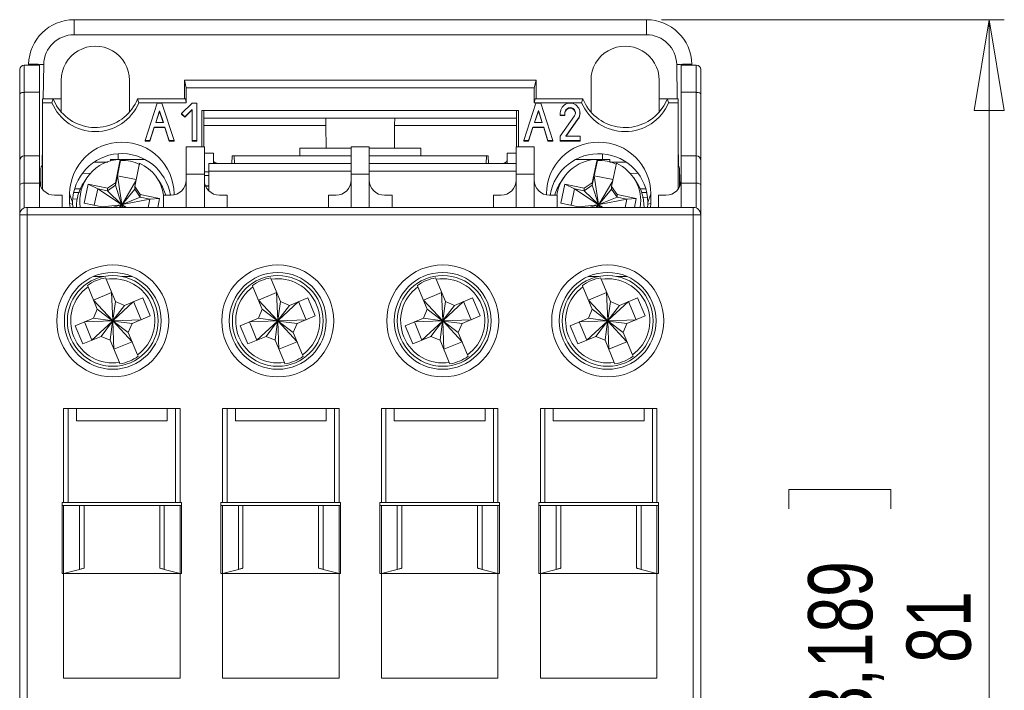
# Model space of a CAD drawing. Header units: millimetres. Extents: x 0 to 420, y 0 to 297.
# Tile 4 of 9: x 87 to 152, y 205 to 250. Entities that reach past the tile are written whole.
import ezdxf

# ---------------------------------------------------------------- set-up
doc = ezdxf.new("R2010")
doc.units = ezdxf.units.MM
doc.styles.add('SLDTEXTSTYLE2', font='TXT', dxfattribs={"width": 0.75})
doc.dimstyles.new('SLDDIMSTYLE0', dxfattribs={"dimtxt": 4.233333, "dimasz": 6, "dimexe": 0, "dimexo": 0.0625, "dimgap": 1.058333, "dimtad": 1, "dimrnd": 1e-09, "dimzin": 12, "dimdsep": 46, "dimtxsty": 'SLDTEXTSTYLE2', "dimblk1": 'CLOSED', "dimblk2": 'CLOSED', "dimsah": 1, "dimcen": 0.09, "dimadec": 0, "dimazin": 3, "dimtfac": 1, "dimtofl": 0, "dimtmove": 0, "dimatfit": 3, "dimldrblk": 'CLOSED', "dimfxl": 1, "dimfrac": 2, "dimtolj": 1, "dimtzin": 12, "dimarcsym": 0})

# ---------------------------------------------------------------- blocks, each defined once
blk = doc.blocks.new('_CLOSED')
at = {"color": 0, "linetype": 'ByBlock', "lineweight": -2}
for p, q in [((-1, 0.166667), (0, 0)), ((-1, 0.166667), (-1, -0.166667)), ((0, 0), (-1, -0.166667)), ((0, 0), (-1, 0))]:
    blk.add_line(p, q, dxfattribs=at)
blk = doc.blocks.new('_D')
at = {"color": 7, "linetype": 'Continuous', "lineweight": 0}
for p, q in [((129.044, 249.552), (151.69, 249.552)), ((150.69, 249.552), (150.69, 168.552)), ((137.461, 217.224), (137.461, 218.512)), ((137.461, 218.512), (144.187, 218.512)), ((144.187, 218.512), (144.187, 217.224)), ((137.461, 203.152), (137.461, 201.865)), ((144.187, 201.865), (144.187, 203.152)), ((137.461, 201.865), (144.187, 201.865)), ((129.097, 168.552), (151.69, 168.552))]:
    blk.add_line(p, q, dxfattribs=at)
at = {"color": 7, "linetype": 'Continuous', "lineweight": 0, "xscale": 6, "yscale": 6}
for p, rotation in [((150.69, 249.552, -25.084), 90), ((150.69, 168.552, -25.084), 270)]:
    blk.add_blockref('_CLOSED', p, dxfattribs=dict(at, rotation=rotation))
at = {"color": 7, "linetype": 'Continuous', "lineweight": 0, "char_height": 4.2333, "attachment_point": 1, "rotation": 90, "style": 'SLDTEXTSTYLE2'}
for s, insert in [('3,189', (138.73, 203.152)), ('81', (145.233, 207.06))]:
    blk.add_mtext(s, dxfattribs=dict(at, insert=insert))

msp = doc.modelspace()

# ---------------------------------------------------------------- linework, layer by layer
at = {"color": 7, "linetype": 'Continuous', "lineweight": 15}
for p, q in [((90.227, 248.56), (90.227, 249.552)), ((90.227, 249.552), (128.044, 249.552)), ((128.044, 249.552), (128.044, 248.56)), ((90.227, 248.56), (128.044, 248.56)), ((87.227, 246.552), (87.228, 246.604)), ((131.044, 246.604), (131.045, 246.552)), ((86.636, 244.627), (86.636, 246.252)), ((86.936, 246.552), (86.936, 244.752)), ((86.936, 246.552), (87.936, 246.552)), ((87.936, 246.552), (87.936, 244.752)), ((131.336, 246.552), (130.336, 246.552)), ((130.336, 244.752), (130.336, 246.552)), ((131.336, 244.752), (131.336, 246.552)), ((131.636, 246.252), (131.636, 244.627)), ((89.383, 245.552), (89.383, 244.323)), ((93.888, 243.477), (93.889, 245.552)), ((97.519, 244.323), (97.519, 245.551)), ((97.519, 245.551), (97.644, 245.051)), ((97.519, 245.551), (120.753, 245.551)), ((120.753, 245.551), (120.628, 245.051)), ((120.753, 245.551), (120.753, 244.323)), ((124.383, 245.552), (124.383, 243.477)), ((128.888, 244.323), (128.889, 245.552)), ((86.636, 240.252), (86.636, 244.627)), ((86.936, 244.752), (86.936, 240.552)), ((86.936, 244.752), (87.936, 244.752)), ((87.936, 244.752), (87.936, 240.552)), ((97.644, 245.051), (97.645, 244.067)), ((97.644, 245.051), (120.628, 245.051)), ((120.628, 245.051), (120.626, 244.067)), ((130.336, 244.752), (131.336, 244.752)), ((130.336, 240.552), (130.336, 244.752)), ((131.336, 240.552), (131.336, 244.752)), ((131.636, 244.627), (131.636, 240.252)), ((88.136, 244.323), (88.846, 244.323)), ((88.136, 244.323), (88.136, 244.067)), ((88.136, 238.352), (88.136, 244.067)), ((88.136, 244.067), (88.76, 244.067)), ((88.76, 244.067), (88.846, 244.323)), ((88.846, 244.323), (89.386, 244.323)), ((89.386, 243.442), (89.386, 244.323)), ((94.426, 244.323), (94.511, 244.067)), ((97.581, 244.323), (94.426, 244.323)), ((94.511, 244.067), (97.645, 244.067)), ((94.916, 241.565), (95.728, 244.034)), ((95.728, 244.034), (96.024, 244.034)), ((96.024, 244.034), (96.836, 241.565)), ((97.336, 243.347), (98.036, 244.034)), ((97.645, 244.067), (97.581, 244.323)), ((98.036, 244.034), (98.336, 244.034)), ((98.336, 244.034), (98.336, 241.565)), ((119.936, 241.565), (120.748, 244.034)), ((120.626, 244.067), (120.69, 244.323)), ((120.626, 244.067), (123.76, 244.067)), ((123.846, 244.323), (120.69, 244.323)), ((120.748, 244.034), (121.063, 244.034)), ((121.063, 244.034), (121.856, 241.565)), ((123.76, 244.067), (123.846, 244.323)), ((128.886, 243.442), (128.886, 244.323)), ((128.886, 244.323), (129.426, 244.323)), ((129.426, 244.323), (129.511, 244.067)), ((129.426, 244.323), (130.136, 244.323)), ((129.511, 244.067), (130.136, 244.067)), ((130.136, 244.323), (130.136, 244.067)), ((130.136, 244.067), (130.136, 238.352)), ((95.621, 242.75), (95.876, 243.525)), ((95.631, 242.75), (95.876, 243.493)), ((95.876, 243.525), (96.131, 242.75)), ((95.876, 243.525), (95.876, 243.493)), ((95.876, 243.493), (96.12, 242.75)), ((97.547, 243.137), (97.336, 243.347)), ((97.336, 243.347), (97.336, 243.316)), ((97.336, 243.316), (97.547, 243.105)), ((98.036, 243.619), (97.547, 243.137)), ((97.547, 243.105), (98.036, 243.588)), ((98.036, 241.565), (98.036, 243.619)), ((98.67, 241.152), (98.674, 243.552)), ((119.598, 243.552), (98.674, 243.552)), ((98.801, 243.552), (98.801, 241.152)), ((119.471, 241.152), (119.471, 243.552)), ((119.598, 243.552), (119.602, 241.152)), ((120.64, 242.75), (120.903, 243.55)), ((120.651, 242.75), (120.903, 243.518)), ((120.903, 243.55), (121.16, 242.75)), ((120.903, 243.55), (120.903, 243.518)), ((120.903, 243.518), (121.15, 242.75)), ((122.356, 243.392), (122.356, 243.244)), ((122.656, 243.244), (122.656, 243.392)), ((123.656, 243.361), (123.656, 243.392)), ((96.131, 242.75), (95.621, 242.75)), ((97.547, 243.137), (97.547, 243.105)), ((98.801, 243.052), (106.86, 243.052)), ((111.412, 243.052), (106.86, 243.052)), ((111.412, 243.052), (119.471, 243.052)), ((121.16, 242.75), (120.64, 242.75)), ((122.356, 243.244), (122.656, 243.244)), ((122.356, 243.244), (122.356, 243.213)), ((122.356, 243.213), (122.656, 243.213)), ((123.293, 243.195), (122.356, 241.861)), ((122.656, 243.244), (122.656, 243.213)), ((123.54, 243.026), (122.721, 241.861)), ((122.721, 241.83), (123.54, 242.995)), ((123.54, 243.026), (123.54, 242.995)), ((95.524, 242.454), (95.231, 241.565)), ((95.231, 241.533), (95.524, 242.422)), ((96.228, 242.454), (95.524, 242.454)), ((95.524, 242.454), (95.524, 242.422)), ((95.524, 242.422), (96.228, 242.422)), ((96.52, 241.565), (96.228, 242.454)), ((96.228, 242.454), (96.228, 242.422)), ((96.228, 242.422), (96.52, 241.533)), ((106.864, 242.556), (106.877, 241.052)), ((111.395, 241.052), (111.408, 242.556)), ((120.543, 242.454), (120.251, 241.565)), ((120.251, 241.533), (120.543, 242.422)), ((121.256, 242.454), (120.543, 242.454)), ((120.543, 242.454), (120.543, 242.422)), ((120.543, 242.422), (121.256, 242.422)), ((121.541, 241.565), (121.256, 242.454)), ((121.256, 242.454), (121.256, 242.422)), ((121.256, 242.422), (121.541, 241.533)), ((95.231, 241.565), (94.916, 241.565)), ((94.916, 241.533), (94.916, 241.565)), ((94.916, 241.533), (95.231, 241.533)), ((95.231, 241.565), (95.231, 241.533)), ((96.836, 241.565), (96.52, 241.565)), ((96.52, 241.565), (96.52, 241.533)), ((96.52, 241.533), (96.836, 241.533)), ((96.836, 241.565), (96.836, 241.533)), ((98.036, 241.565), (98.336, 241.565)), ((98.036, 241.565), (98.036, 241.533)), ((98.036, 241.533), (98.336, 241.533)), ((98.336, 241.533), (98.336, 241.565)), ((120.251, 241.565), (119.936, 241.565)), ((119.936, 241.533), (119.936, 241.565)), ((119.936, 241.533), (120.251, 241.533)), ((120.251, 241.565), (120.251, 241.533)), ((121.856, 241.565), (121.541, 241.565)), ((121.541, 241.565), (121.541, 241.533)), ((121.541, 241.533), (121.856, 241.533)), ((121.856, 241.565), (121.856, 241.533)), ((122.356, 241.861), (122.356, 241.565)), ((122.356, 241.565), (123.656, 241.565)), ((122.356, 241.565), (122.356, 241.533)), ((122.356, 241.533), (123.656, 241.533)), ((122.721, 241.861), (123.656, 241.861)), ((123.656, 241.861), (123.656, 241.565)), ((123.656, 241.533), (123.656, 241.565)), ((97.636, 239.352), (97.636, 241.152)), ((97.636, 241.152), (98.836, 241.152)), ((98.836, 241.152), (98.836, 239.352)), ((98.836, 240.725), (99.436, 240.725)), ((99.436, 240.052), (99.436, 240.725)), ((105.136, 241.052), (105.136, 240.552)), ((108.536, 241.052), (105.136, 241.052)), ((108.536, 239.352), (108.536, 241.152)), ((108.536, 241.152), (109.736, 241.152)), ((109.736, 241.152), (109.736, 239.352)), ((113.136, 241.052), (109.736, 241.052)), ((113.136, 241.052), (113.136, 240.552)), ((118.836, 240.052), (118.836, 240.725)), ((119.436, 240.725), (118.836, 240.725)), ((119.436, 239.352), (119.436, 241.152)), ((119.436, 241.152), (120.636, 241.152)), ((120.636, 241.152), (120.636, 239.352)), ((86.636, 238.627), (86.636, 240.252)), ((86.936, 240.552), (86.936, 238.752)), ((86.936, 240.552), (87.936, 240.552)), ((87.936, 240.552), (87.936, 238.752)), ((91.539, 240.129), (92.461, 240.132)), ((92.636, 240.32), (92.636, 240.208)), ((92.636, 240.32), (93.252, 240.32)), ((93.283, 240.324), (92.968, 238.78)), ((93.096, 239.238), (93.303, 240.248)), ((93.136, 240.672), (93.136, 240.32)), ((93.283, 240.324), (93.303, 240.248)), ((93.314, 240.32), (94.867, 240.32)), ((94.242, 238.527), (94.557, 240.07)), ((99.136, 239.552), (99.136, 240.052)), ((99.136, 240.052), (108.536, 240.052)), ((100.654, 240.052), (100.676, 240.552)), ((100.676, 240.552), (100.802, 240.552)), ((100.802, 240.552), (100.824, 240.052)), ((100.802, 240.552), (108.536, 240.552)), ((109.736, 240.552), (117.469, 240.552)), ((109.736, 240.052), (119.436, 240.052)), ((117.469, 240.552), (117.447, 240.052)), ((117.469, 240.552), (117.596, 240.552)), ((117.596, 240.552), (117.617, 240.052)), ((124.716, 240.315), (123.409, 240.317)), ((124.468, 238.78), (124.783, 240.324)), ((124.596, 239.238), (124.803, 240.248)), ((124.783, 240.324), (124.803, 240.248)), ((125.636, 240.314), (124.785, 240.315)), ((125.136, 240.314), (125.136, 240.663)), ((125.636, 240.314), (125.636, 240.151)), ((126.717, 240.129), (125.636, 240.132)), ((125.742, 238.527), (126.057, 240.07)), ((130.336, 240.552), (131.336, 240.552)), ((130.336, 238.752), (130.336, 240.552)), ((131.336, 238.752), (131.336, 240.552)), ((131.636, 240.252), (131.636, 238.627)), ((88.036, 238.516), (88.036, 239.699)), ((91.363, 239.409), (90.781, 239.399)), ((98.836, 239.507), (99.136, 239.507)), ((108.536, 239.552), (99.136, 239.552)), ((99.136, 239.552), (99.136, 238.237)), ((119.436, 239.552), (109.736, 239.552)), ((126.939, 239.401), (127.485, 239.39)), ((130.236, 239.699), (130.236, 238.531)), ((86.936, 238.752), (87.936, 238.752)), ((87.936, 237.152), (87.936, 238.752)), ((91.067, 239.096), (90.885, 238.825)), ((92.968, 238.78), (92.427, 238.425)), ((92.968, 238.608), (93.096, 239.238)), ((92.968, 238.608), (92.968, 238.78)), ((93.096, 239.238), (93.381, 237.355)), ((93.096, 239.238), (94.337, 238.99)), ((94.317, 238.894), (93.401, 237.351)), ((95.887, 238.825), (95.704, 239.096)), ((97.636, 239.352), (97.636, 237.152)), ((98.836, 239.352), (97.636, 239.352)), ((98.836, 237.152), (98.836, 239.352)), ((108.536, 239.352), (108.536, 237.152)), ((109.736, 239.352), (108.536, 239.352)), ((109.736, 237.152), (109.736, 239.352)), ((119.436, 239.352), (119.436, 237.152)), ((120.636, 239.352), (119.436, 239.352)), ((120.636, 237.152), (120.636, 239.352)), ((122.567, 239.096), (122.385, 238.825)), ((124.468, 238.78), (123.927, 238.425)), ((124.468, 238.608), (124.596, 239.238)), ((124.468, 238.608), (124.468, 238.78)), ((124.881, 237.355), (124.596, 239.238)), ((125.837, 238.99), (124.596, 239.238)), ((125.817, 238.894), (124.901, 237.351)), ((127.387, 238.825), (127.204, 239.096)), ((130.336, 237.152), (130.336, 238.752)), ((130.336, 238.752), (131.336, 238.752)), ((86.636, 236.652), (86.636, 238.627)), ((90.198, 238.14), (90.581, 238.14)), ((90.684, 238.374), (90.271, 238.374)), ((91.152, 238.679), (90.895, 237.42)), ((92.427, 238.425), (91.152, 238.679)), ((91.152, 238.679), (91.789, 238.38)), ((91.566, 237.287), (91.789, 238.38)), ((91.789, 238.38), (92.427, 238.253)), ((91.789, 238.38), (93.363, 237.344)), ((92.427, 238.253), (92.968, 238.608)), ((92.427, 238.425), (92.427, 238.253)), ((92.427, 238.253), (93.372, 237.349)), ((92.968, 238.608), (93.372, 237.349)), ((94.242, 238.354), (93.407, 237.342)), ((94.602, 237.992), (94.242, 238.527)), ((94.242, 238.527), (94.242, 238.354)), ((94.242, 238.354), (94.602, 237.82)), ((99.136, 238.566), (98.913, 238.566)), ((98.921, 238.547), (99.136, 238.547)), ((122.652, 238.679), (122.395, 237.42)), ((123.927, 238.425), (122.652, 238.679)), ((122.652, 238.679), (123.289, 238.38)), ((123.289, 238.38), (123.066, 237.287)), ((123.289, 238.38), (123.927, 238.253)), ((123.289, 238.38), (124.863, 237.344)), ((123.927, 238.253), (124.468, 238.608)), ((123.927, 238.253), (123.927, 238.425)), ((124.872, 237.349), (123.927, 238.253)), ((124.872, 237.349), (124.468, 238.608)), ((125.742, 238.354), (124.907, 237.342)), ((126.102, 237.992), (125.742, 238.527)), ((125.742, 238.527), (125.742, 238.354)), ((125.742, 238.354), (126.102, 237.82)), ((127.997, 238.365), (127.639, 238.365)), ((128.069, 238.13), (127.73, 238.131)), ((131.636, 238.627), (131.636, 236.652)), ((89.436, 237.952), (88.936, 237.952)), ((89.436, 237.152), (89.436, 237.952)), ((89.936, 237.406), (89.936, 238.048)), ((90.129, 237.49), (89.936, 238.048)), ((90.129, 237.49), (90.13, 237.372)), ((90.458, 237.701), (90.15, 237.706)), ((93.407, 237.342), (94.602, 237.82)), ((93.412, 237.334), (95.239, 237.693)), ((95.876, 237.738), (94.602, 237.992)), ((94.602, 237.992), (94.602, 237.82)), ((94.602, 237.82), (95.239, 237.693)), ((95.129, 237.152), (95.239, 237.693)), ((95.876, 237.738), (95.239, 237.693)), ((95.757, 237.152), (95.876, 237.738)), ((96.136, 237.952), (96.136, 237.152)), ((96.636, 237.952), (96.136, 237.952)), ((100.336, 237.952), (99.836, 237.952)), ((100.336, 237.152), (100.336, 237.952)), ((107.036, 237.952), (107.036, 237.152)), ((107.536, 237.952), (107.036, 237.952)), ((111.236, 237.952), (110.736, 237.952)), ((111.236, 237.152), (111.236, 237.952)), ((118.436, 237.952), (117.936, 237.952)), ((117.936, 237.952), (117.936, 237.152)), ((121.436, 237.972), (121.436, 238.048)), ((122.136, 237.952), (121.636, 237.952)), ((122.136, 237.152), (122.136, 237.952)), ((126.102, 237.82), (124.907, 237.342)), ((126.739, 237.693), (124.912, 237.334)), ((127.376, 237.738), (126.102, 237.992)), ((126.102, 237.992), (126.102, 237.82)), ((126.102, 237.82), (126.739, 237.693)), ((126.739, 237.693), (126.629, 237.152)), ((127.376, 237.738), (126.739, 237.693)), ((127.257, 237.152), (127.376, 237.738)), ((127.782, 237.802), (128.105, 237.819)), ((128.139, 237.479), (128.138, 237.371)), ((128.336, 238.048), (128.139, 237.479)), ((128.336, 238.048), (128.336, 237.406)), ((128.836, 237.952), (128.836, 237.152)), ((129.336, 237.952), (128.836, 237.952)), ((87.136, 237.152), (87.136, 236.652)), ((131.136, 237.152), (87.136, 237.152)), ((89.936, 237.406), (89.973, 237.152)), ((89.936, 237.406), (90.13, 237.372)), ((90.13, 237.372), (90.159, 237.152)), ((90.895, 237.42), (92.17, 237.166)), ((92.088, 237.183), (93.359, 237.324)), ((92.17, 237.166), (92.18, 237.152)), ((92.755, 237.152), (93.365, 237.315)), ((93.205, 237.152), (93.365, 237.315)), ((93.269, 237.152), (93.371, 237.307)), ((93.363, 237.344), (93.359, 237.324)), ((93.359, 237.324), (93.365, 237.315)), ((93.372, 237.349), (93.363, 237.344)), ((93.365, 237.315), (93.371, 237.307)), ((93.371, 237.307), (93.391, 237.303)), ((93.381, 237.355), (93.372, 237.349)), ((93.401, 237.351), (93.381, 237.355)), ((93.391, 237.303), (93.4, 237.308)), ((93.391, 237.303), (93.416, 237.152)), ((93.4, 237.308), (93.408, 237.314)), ((93.4, 237.308), (93.457, 237.152)), ((93.4, 237.308), (93.598, 237.152)), ((93.407, 237.342), (93.401, 237.351)), ((93.412, 237.334), (93.407, 237.342)), ((93.408, 237.314), (93.412, 237.334)), ((93.699, 237.152), (93.408, 237.314)), ((122.395, 237.42), (123.67, 237.166)), ((124.859, 237.324), (123.588, 237.183)), ((123.67, 237.166), (123.68, 237.152)), ((124.865, 237.315), (124.255, 237.152)), ((124.705, 237.152), (124.865, 237.315)), ((124.769, 237.152), (124.871, 237.307)), ((124.863, 237.344), (124.859, 237.324)), ((124.859, 237.324), (124.865, 237.315)), ((124.872, 237.349), (124.863, 237.344)), ((124.865, 237.315), (124.871, 237.307)), ((124.871, 237.307), (124.891, 237.303)), ((124.881, 237.355), (124.872, 237.349)), ((124.901, 237.351), (124.881, 237.355)), ((124.891, 237.303), (124.9, 237.308)), ((124.916, 237.152), (124.891, 237.303)), ((124.9, 237.308), (124.908, 237.314)), ((124.957, 237.152), (124.9, 237.308)), ((125.098, 237.152), (124.9, 237.308)), ((124.907, 237.342), (124.901, 237.351)), ((124.912, 237.334), (124.907, 237.342)), ((124.908, 237.314), (124.912, 237.334)), ((125.199, 237.152), (124.908, 237.314)), ((128.109, 237.152), (128.138, 237.371)), ((128.138, 237.371), (128.336, 237.406)), ((128.317, 237.152), (128.336, 237.406)), ((131.136, 236.652), (131.136, 237.152)), ((87.136, 236.652), (86.636, 236.652)), ((86.636, 236.652), (86.636, 178.652)), ((87.136, 178.652), (87.136, 236.652)), ((87.136, 236.652), (131.136, 236.652)), ((131.636, 236.652), (131.136, 236.652)), ((131.136, 236.652), (131.136, 178.652)), ((131.636, 178.652), (131.636, 236.652)), ((92.196, 232.593), (91.526, 232.593)), ((92.312, 232.49), (92.35, 232.398)), ((92.961, 230.925), (92.35, 232.398)), ((94.046, 232.593), (93.376, 232.593)), ((103.212, 232.49), (103.25, 232.398)), ((103.861, 230.925), (103.25, 232.398)), ((114.112, 232.49), (114.15, 232.398)), ((114.761, 230.925), (114.15, 232.398)), ((124.896, 232.593), (124.226, 232.593)), ((125.012, 232.49), (125.05, 232.398)), ((125.661, 230.925), (125.05, 232.398)), ((126.746, 232.593), (126.076, 232.593)), ((91.15, 231.901), (91.112, 231.992)), ((91.76, 230.428), (91.15, 231.901)), ((102.05, 231.901), (102.012, 231.992)), ((102.66, 230.428), (102.05, 231.901)), ((112.95, 231.901), (112.912, 231.992)), ((113.56, 230.428), (112.95, 231.901)), ((123.85, 231.901), (123.812, 231.992)), ((124.46, 230.428), (123.85, 231.901)), ((92.712, 231.526), (91.511, 231.028)), ((92.767, 229.671), (91.511, 231.028)), ((92.712, 231.526), (92.786, 229.679)), ((94.763, 231.175), (93.562, 230.677)), ((95.261, 229.974), (94.763, 231.175)), ((103.612, 231.526), (102.411, 231.028)), ((103.667, 229.671), (102.411, 231.028)), ((103.612, 231.526), (103.686, 229.679)), ((105.663, 231.175), (104.462, 230.677)), ((106.161, 229.974), (105.663, 231.175)), ((114.512, 231.526), (113.311, 231.028)), ((114.567, 229.671), (113.311, 231.028)), ((114.512, 231.526), (114.586, 229.679)), ((116.563, 231.175), (115.362, 230.677)), ((117.061, 229.974), (116.563, 231.175)), ((125.412, 231.526), (124.211, 231.028)), ((125.467, 229.671), (124.211, 231.028)), ((125.412, 231.526), (125.486, 229.679)), ((127.463, 231.175), (126.262, 230.677)), ((127.961, 229.974), (127.463, 231.175)), ((91.76, 230.428), (91.512, 229.827)), ((92.763, 229.661), (91.76, 230.428)), ((92.961, 230.925), (92.795, 229.675)), ((93.562, 230.677), (92.795, 229.675)), ((94.162, 230.926), (92.805, 229.671)), ((93.562, 230.677), (92.961, 230.925)), ((94.162, 230.926), (94.66, 229.725)), ((102.66, 230.428), (102.412, 229.827)), ((103.663, 229.661), (102.66, 230.428)), ((103.861, 230.925), (103.695, 229.675)), ((104.462, 230.677), (103.695, 229.675)), ((105.062, 230.926), (103.705, 229.671)), ((104.462, 230.677), (103.861, 230.925)), ((105.062, 230.926), (105.56, 229.725)), ((113.56, 230.428), (113.312, 229.827)), ((114.563, 229.661), (113.56, 230.428)), ((114.761, 230.925), (114.595, 229.675)), ((115.362, 230.677), (114.595, 229.675)), ((115.962, 230.926), (114.605, 229.671)), ((115.362, 230.677), (114.761, 230.925)), ((115.962, 230.926), (116.46, 229.725)), ((124.46, 230.428), (124.212, 229.827)), ((125.463, 229.661), (124.46, 230.428)), ((125.661, 230.925), (125.495, 229.675)), ((126.262, 230.677), (125.495, 229.675)), ((126.862, 230.926), (125.505, 229.671)), ((126.262, 230.677), (125.661, 230.925)), ((126.862, 230.926), (127.36, 229.725)), ((91.512, 229.827), (90.311, 229.329)), ((90.911, 229.578), (92.759, 229.652)), ((92.763, 229.661), (91.512, 229.827)), ((92.763, 229.661), (92.759, 229.652)), ((92.759, 229.652), (92.767, 229.632)), ((92.767, 229.671), (92.763, 229.661)), ((92.786, 229.679), (92.767, 229.671)), ((92.795, 229.675), (92.786, 229.679)), ((92.805, 229.671), (92.795, 229.675)), ((92.813, 229.652), (92.805, 229.671)), ((92.805, 229.632), (92.809, 229.642)), ((92.809, 229.642), (92.813, 229.652)), ((94.06, 229.476), (92.809, 229.642)), ((93.811, 228.876), (92.809, 229.642)), ((94.66, 229.725), (92.813, 229.652)), ((94.06, 229.476), (95.261, 229.974)), ((102.412, 229.827), (101.211, 229.329)), ((101.811, 229.578), (103.659, 229.652)), ((103.663, 229.661), (102.412, 229.827)), ((103.663, 229.661), (103.659, 229.652)), ((103.659, 229.652), (103.667, 229.632)), ((103.667, 229.671), (103.663, 229.661)), ((103.686, 229.679), (103.667, 229.671)), ((103.695, 229.675), (103.686, 229.679)), ((103.705, 229.671), (103.695, 229.675)), ((103.713, 229.652), (103.705, 229.671)), ((103.705, 229.632), (103.709, 229.642)), ((103.709, 229.642), (103.713, 229.652)), ((104.96, 229.476), (103.709, 229.642)), ((104.711, 228.876), (103.709, 229.642)), ((105.56, 229.725), (103.713, 229.652)), ((104.96, 229.476), (106.161, 229.974)), ((113.312, 229.827), (112.111, 229.329)), ((112.711, 229.578), (114.559, 229.652)), ((114.563, 229.661), (113.312, 229.827)), ((114.563, 229.661), (114.559, 229.652)), ((114.559, 229.652), (114.567, 229.632)), ((114.567, 229.671), (114.563, 229.661)), ((114.586, 229.679), (114.567, 229.671)), ((114.595, 229.675), (114.586, 229.679)), ((114.605, 229.671), (114.595, 229.675)), ((114.613, 229.652), (114.605, 229.671)), ((114.605, 229.632), (114.609, 229.642)), ((114.609, 229.642), (114.613, 229.652)), ((115.86, 229.476), (114.609, 229.642)), ((115.611, 228.876), (114.609, 229.642)), ((116.46, 229.725), (114.613, 229.652)), ((115.86, 229.476), (117.061, 229.974)), ((124.212, 229.827), (123.011, 229.329)), ((123.611, 229.578), (125.459, 229.652)), ((125.463, 229.661), (124.212, 229.827)), ((125.463, 229.661), (125.459, 229.652)), ((125.459, 229.652), (125.467, 229.632)), ((125.467, 229.671), (125.463, 229.661)), ((125.486, 229.679), (125.467, 229.671)), ((125.495, 229.675), (125.486, 229.679)), ((125.505, 229.671), (125.495, 229.675)), ((125.513, 229.652), (125.505, 229.671)), ((125.505, 229.632), (125.509, 229.642)), ((125.509, 229.642), (125.513, 229.652)), ((126.76, 229.476), (125.509, 229.642)), ((126.511, 228.876), (125.509, 229.642)), ((127.36, 229.725), (125.513, 229.652)), ((126.76, 229.476), (127.961, 229.974)), ((90.311, 229.329), (90.809, 228.128)), ((90.911, 229.578), (91.409, 228.377)), ((92.767, 229.632), (91.409, 228.377)), ((92.776, 229.628), (92.01, 228.626)), ((92.61, 228.378), (92.776, 229.628)), ((92.767, 229.632), (92.776, 229.628)), ((92.776, 229.628), (92.786, 229.624)), ((92.786, 229.624), (92.805, 229.632)), ((92.859, 227.777), (92.786, 229.624)), ((94.06, 228.275), (92.805, 229.632)), ((93.811, 228.876), (94.06, 229.476)), ((101.211, 229.329), (101.709, 228.128)), ((101.811, 229.578), (102.309, 228.377)), ((103.667, 229.632), (102.309, 228.377)), ((103.676, 229.628), (102.91, 228.626)), ((103.51, 228.378), (103.676, 229.628)), ((103.667, 229.632), (103.676, 229.628)), ((103.676, 229.628), (103.686, 229.624)), ((103.686, 229.624), (103.705, 229.632)), ((103.759, 227.777), (103.686, 229.624)), ((104.96, 228.275), (103.705, 229.632)), ((104.711, 228.876), (104.96, 229.476)), ((112.111, 229.329), (112.609, 228.128)), ((112.711, 229.578), (113.209, 228.377)), ((114.567, 229.632), (113.209, 228.377)), ((114.576, 229.628), (113.81, 228.626)), ((114.41, 228.378), (114.576, 229.628)), ((114.567, 229.632), (114.576, 229.628)), ((114.576, 229.628), (114.586, 229.624)), ((114.586, 229.624), (114.605, 229.632)), ((114.659, 227.777), (114.586, 229.624)), ((115.86, 228.275), (114.605, 229.632)), ((115.611, 228.876), (115.86, 229.476)), ((123.011, 229.329), (123.509, 228.128)), ((123.611, 229.578), (124.109, 228.377)), ((125.467, 229.632), (124.109, 228.377)), ((125.476, 229.628), (124.71, 228.626)), ((125.31, 228.378), (125.476, 229.628)), ((125.467, 229.632), (125.476, 229.628)), ((125.476, 229.628), (125.486, 229.624)), ((125.486, 229.624), (125.505, 229.632)), ((125.559, 227.777), (125.486, 229.624)), ((126.76, 228.275), (125.505, 229.632)), ((126.511, 228.876), (126.76, 229.476)), ((90.809, 228.128), (92.01, 228.626)), ((92.01, 228.626), (92.61, 228.378)), ((92.61, 228.378), (93.221, 226.905)), ((94.422, 227.403), (93.811, 228.876)), ((101.709, 228.128), (102.91, 228.626)), ((102.91, 228.626), (103.51, 228.378)), ((103.51, 228.378), (104.121, 226.905)), ((105.322, 227.403), (104.711, 228.876)), ((112.609, 228.128), (113.81, 228.626)), ((113.81, 228.626), (114.41, 228.378)), ((114.41, 228.378), (115.021, 226.905)), ((116.222, 227.403), (115.611, 228.876)), ((123.509, 228.128), (124.71, 228.626)), ((124.71, 228.626), (125.31, 228.378)), ((125.31, 228.378), (125.921, 226.905)), ((127.122, 227.403), (126.511, 228.876)), ((94.06, 228.275), (92.859, 227.777)), ((104.96, 228.275), (103.759, 227.777)), ((115.86, 228.275), (114.659, 227.777)), ((126.76, 228.275), (125.559, 227.777)), ((94.422, 227.403), (94.46, 227.311)), ((105.322, 227.403), (105.36, 227.311)), ((116.222, 227.403), (116.26, 227.311)), ((127.122, 227.403), (127.16, 227.311)), ((93.259, 226.813), (93.221, 226.905)), ((104.159, 226.813), (104.121, 226.905)), ((115.059, 226.813), (115.021, 226.905)), ((125.959, 226.813), (125.921, 226.905)), ((97.236, 223.852), (89.536, 223.852)), ((89.536, 223.852), (89.536, 217.652)), ((89.836, 223.852), (89.836, 217.652)), ((90.386, 223.052), (90.386, 223.852)), ((96.386, 223.052), (96.386, 223.852)), ((96.936, 217.652), (96.936, 223.852)), ((97.236, 217.652), (97.236, 223.852)), ((100.036, 223.852), (100.036, 217.652)), ((107.736, 223.852), (100.036, 223.852)), ((100.336, 223.852), (100.336, 217.652)), ((100.886, 223.052), (100.886, 223.852)), ((106.886, 223.052), (106.886, 223.852)), ((107.436, 217.652), (107.436, 223.852)), ((107.736, 217.652), (107.736, 223.852)), ((118.236, 223.852), (110.536, 223.852)), ((110.536, 223.852), (110.536, 217.652)), ((110.836, 223.852), (110.836, 217.652)), ((111.386, 223.852), (111.386, 223.052)), ((117.386, 223.052), (117.386, 223.852)), ((117.936, 217.652), (117.936, 223.852)), ((118.236, 217.652), (118.236, 223.852)), ((121.036, 223.852), (121.036, 217.652)), ((128.736, 223.852), (121.036, 223.852)), ((121.336, 223.852), (121.336, 217.652)), ((121.886, 223.052), (121.886, 223.852)), ((127.886, 223.052), (127.886, 223.852)), ((128.436, 217.652), (128.436, 223.852)), ((128.736, 217.652), (128.736, 223.852)), ((96.386, 223.052), (90.386, 223.052)), ((106.886, 223.052), (100.886, 223.052)), ((117.386, 223.052), (111.386, 223.052)), ((127.886, 223.052), (121.886, 223.052)), ((89.436, 217.652), (89.536, 217.652)), ((89.436, 217.652), (89.436, 212.952)), ((89.438, 217.452), (89.438, 212.952)), ((89.438, 217.452), (89.536, 217.452)), ((89.536, 217.652), (89.836, 217.652)), ((89.536, 217.452), (89.536, 212.952)), ((89.536, 217.452), (90.586, 217.452)), ((89.836, 217.652), (96.936, 217.652)), ((90.586, 217.452), (90.886, 217.452)), ((90.586, 213.233), (90.586, 217.452)), ((90.886, 217.452), (90.886, 213.313)), ((95.886, 217.452), (90.886, 217.452)), ((95.886, 213.313), (95.886, 217.452)), ((95.886, 217.452), (96.186, 217.452)), ((96.186, 217.452), (96.186, 213.233)), ((96.186, 217.452), (97.236, 217.452)), ((96.936, 217.652), (97.236, 217.652)), ((97.236, 217.652), (97.336, 217.652)), ((97.236, 217.452), (97.236, 212.952)), ((97.236, 217.452), (97.336, 217.452)), ((97.336, 212.952), (97.336, 217.652)), ((99.936, 217.652), (100.036, 217.652)), ((99.936, 217.652), (99.936, 212.952)), ((99.936, 217.452), (100.036, 217.452)), ((100.036, 217.652), (100.336, 217.652)), ((100.036, 217.452), (100.036, 212.952)), ((100.036, 217.452), (101.086, 217.452)), ((100.336, 217.652), (107.436, 217.652)), ((101.086, 213.233), (101.086, 217.452)), ((101.086, 217.452), (101.386, 217.452)), ((101.386, 217.452), (101.386, 213.313)), ((106.386, 217.452), (101.386, 217.452)), ((106.386, 217.452), (106.686, 217.452)), ((106.386, 213.313), (106.386, 217.452)), ((106.686, 217.452), (107.736, 217.452)), ((106.686, 217.452), (106.686, 213.233)), ((107.436, 217.652), (107.736, 217.652)), ((107.736, 217.652), (107.836, 217.652)), ((107.736, 217.452), (107.736, 212.952)), ((107.736, 217.452), (107.836, 217.452)), ((107.836, 212.952), (107.836, 217.652)), ((110.436, 217.652), (110.536, 217.652)), ((110.436, 217.652), (110.436, 212.952)), ((110.436, 217.452), (110.536, 217.452)), ((110.536, 217.652), (110.836, 217.652)), ((110.536, 217.452), (110.536, 212.952)), ((110.536, 217.452), (111.586, 217.452)), ((110.836, 217.652), (117.936, 217.652)), ((111.586, 213.233), (111.586, 217.452)), ((111.586, 217.452), (111.886, 217.452)), ((111.886, 217.452), (111.886, 213.313)), ((116.886, 217.452), (111.886, 217.452)), ((116.886, 213.313), (116.886, 217.452)), ((116.886, 217.452), (117.186, 217.452)), ((117.186, 217.452), (118.236, 217.452)), ((117.186, 217.452), (117.186, 213.233)), ((117.936, 217.652), (118.236, 217.652)), ((118.236, 217.652), (118.336, 217.652)), ((118.236, 217.452), (118.236, 212.952)), ((118.236, 217.452), (118.336, 217.452)), ((118.336, 212.952), (118.336, 217.652)), ((120.936, 217.652), (121.036, 217.652)), ((120.936, 217.652), (120.936, 212.952)), ((120.936, 217.452), (121.036, 217.452)), ((121.336, 217.652), (121.036, 217.652)), ((121.036, 217.452), (121.036, 212.952)), ((121.036, 217.452), (122.086, 217.452)), ((121.336, 217.652), (128.436, 217.652)), ((122.086, 213.233), (122.086, 217.452)), ((122.086, 217.452), (122.386, 217.452)), ((122.386, 217.452), (122.386, 213.313)), ((127.386, 217.452), (122.386, 217.452)), ((127.386, 217.452), (127.686, 217.452)), ((127.386, 213.313), (127.386, 217.452)), ((127.686, 217.452), (128.736, 217.452)), ((127.686, 217.452), (127.686, 213.233)), ((128.436, 217.652), (128.736, 217.652)), ((128.736, 217.652), (128.836, 217.652)), ((128.736, 217.452), (128.736, 212.952)), ((128.736, 217.452), (128.836, 217.452)), ((128.836, 212.952), (128.836, 217.652)), ((89.536, 212.952), (89.436, 212.952)), ((90.586, 213.233), (89.536, 212.952)), ((89.536, 212.952), (97.236, 212.952)), ((89.536, 212.952), (89.536, 206.052)), ((97.236, 212.952), (96.186, 213.233)), ((97.236, 206.052), (97.236, 212.952)), ((97.336, 212.952), (97.236, 212.952)), ((100.036, 212.952), (99.936, 212.952)), ((101.086, 213.233), (100.036, 212.952)), ((100.036, 212.952), (107.736, 212.952)), ((100.036, 212.952), (100.036, 206.052)), ((107.736, 212.952), (106.686, 213.233)), ((107.736, 206.052), (107.736, 212.952)), ((107.836, 212.952), (107.736, 212.952)), ((110.536, 212.952), (110.436, 212.952)), ((111.586, 213.233), (110.536, 212.952)), ((110.536, 212.952), (118.236, 212.952)), ((110.536, 212.952), (110.536, 206.052)), ((118.236, 212.952), (117.186, 213.233)), ((118.236, 206.052), (118.236, 212.952)), ((118.336, 212.952), (118.236, 212.952)), ((121.036, 212.952), (120.936, 212.952)), ((122.086, 213.233), (121.036, 212.952)), ((121.036, 212.952), (128.736, 212.952)), ((121.036, 212.952), (121.036, 206.052)), ((128.736, 212.952), (127.686, 213.233)), ((128.736, 206.052), (128.736, 212.952)), ((128.836, 212.952), (128.736, 212.952)), ((89.536, 206.052), (97.236, 206.052)), ((100.036, 206.052), (107.736, 206.052)), ((110.536, 206.052), (118.236, 206.052)), ((121.036, 206.052), (128.736, 206.052))]:
    msp.add_line(p, q, dxfattribs=at)
at = {"color": 1, "linetype": 'Continuous', "lineweight": 15}
for p, q in [((88.188, 244.323), (88.227, 246.595)), ((130.044, 246.595), (130.084, 244.323)), ((106.864, 242.556), (98.801, 242.556)), ((119.471, 242.556), (111.408, 242.556)), ((130.136, 241.373), (130.161, 239.916)), ((88.11, 239.916), (88.122, 240.594)), ((86.936, 238.752), (86.936, 237.11)), ((98.836, 239.261), (99.136, 239.261)), ((131.336, 237.11), (131.336, 238.752)), ((96.836, 238.048), (96.814, 237.985)), ((121.464, 237.966), (121.436, 238.048))]:
    msp.add_line(p, q, dxfattribs=at)
at = {"color": 7, "linetype": 'Continuous', "lineweight": 15, "flags": 128}
for points in [[(88.846, 244.323), (89.078, 243.859), (89.386, 243.442)], [(128.886, 243.442), (129.194, 243.859), (129.426, 244.323)], [(106.86, 243.052), (106.86, 243.014), (106.861, 242.907), (106.862, 242.746), (106.864, 242.556)], [(111.408, 242.556), (111.409, 242.747), (111.411, 242.907), (111.412, 243.014), (111.412, 243.052)], [(99.436, 240.236), (99.472, 240.167), (99.577, 240.102), (99.652, 240.074), (99.739, 240.052), (99.743, 240.052)], [(118.528, 240.052), (118.533, 240.052), (118.62, 240.074), (118.695, 240.102), (118.799, 240.167), (118.836, 240.236)], [(88.036, 239.699), (88.057, 239.824), (88.11, 239.916)], [(130.161, 239.916), (130.215, 239.824), (130.236, 239.699)], [(90.586, 213.233), (90.644, 213.249), (90.701, 213.264), (90.752, 213.278), (90.798, 213.29), (90.835, 213.3), (90.863, 213.307), (90.88, 213.312), (90.886, 213.313)], [(95.886, 213.313), (95.89, 213.312), (95.904, 213.308), (95.926, 213.302), (95.956, 213.294), (95.993, 213.285), (96.036, 213.273), (96.083, 213.26), (96.134, 213.247), (96.186, 213.233)], [(101.086, 213.233), (101.144, 213.249), (101.201, 213.264), (101.252, 213.278), (101.298, 213.29), (101.335, 213.3), (101.363, 213.307), (101.38, 213.312), (101.386, 213.313)], [(106.386, 213.313), (106.39, 213.312), (106.404, 213.308), (106.426, 213.302), (106.456, 213.294), (106.493, 213.285), (106.536, 213.273), (106.583, 213.26), (106.634, 213.247), (106.686, 213.233)], [(111.586, 213.233), (111.644, 213.249), (111.701, 213.264), (111.752, 213.278), (111.798, 213.29), (111.835, 213.3), (111.863, 213.307), (111.88, 213.312), (111.886, 213.313)], [(116.886, 213.313), (116.89, 213.312), (116.904, 213.308), (116.926, 213.302), (116.956, 213.294), (116.993, 213.285), (117.036, 213.273), (117.083, 213.26), (117.134, 213.247), (117.186, 213.233)], [(122.086, 213.233), (122.144, 213.249), (122.201, 213.264), (122.252, 213.278), (122.298, 213.29), (122.335, 213.3), (122.363, 213.307), (122.38, 213.312), (122.386, 213.313)], [(127.386, 213.313), (127.39, 213.312), (127.404, 213.308), (127.426, 213.302), (127.456, 213.294), (127.493, 213.285), (127.536, 213.273), (127.583, 213.26), (127.634, 213.247), (127.686, 213.233)]]:
    msp.add_lwpolyline(points, dxfattribs=at)
at = {"color": 7, "linetype": 'Continuous', "lineweight": 15}
for centre, radius in [((92.786, 229.652), 3.2), ((92.786, 229.652), 3), ((103.686, 229.652), 3.2), ((103.686, 229.652), 3), ((114.586, 229.652), 3.2), ((114.586, 229.652), 3), ((125.486, 229.652), 3.2), ((125.486, 229.652), 3)]:
    msp.add_circle(centre, radius, dxfattribs=at)
for centre, radius, start, end in [((90.227, 246.551), 3, 90.00017, 178.99626), ((128.044, 246.551), 3, 1.00374, 89.99983), ((90.227, 246.56), 2, 90.00356, 178.98992), ((128.044, 246.56), 2, 1.01017, 89.99635), ((91.636, 245.552), 2.253, 359.99154, 180.00846), ((126.636, 245.552), 2.253, 359.99154, 180.00846), ((87.483, 218.546), 28.059, 88.47916, 90.52091), ((130.789, 218.546), 28.059, 89.47909, 91.52084), ((86.936, 246.252), 0.3, 90, 180), ((131.336, 246.252), 0.3, 0, 90), ((91.636, 245.281), 3.121, 202.88777, 337.11223), ((91.636, 245.427), 3, 221.41453, 338.41186), ((123.004, 243.39), 0.648, 325.83612, 179.79652), ((126.636, 245.281), 3.121, 202.88777, 337.11223), ((126.636, 245.427), 3, 201.58814, 318.58547), ((123.005, 243.391), 0.349, 325.83632, 179.79633), ((123.005, 243.359), 0.349, 0.21096, 179.79699), ((123.077, 243.336), 0.576, 323.6006, 2.45969), ((93.386, 238.014), 3.45, 0.57121, 179.42879), ((124.886, 238.014), 3.45, 0.57121, 179.42879), ((93.378, 237.455), 3.249, 8.7921, 179.38275), ((86.936, 240.252), 0.3, 90, 180), ((93.363, 237.569), 2.756, 91.6556, 188.71688), ((93.386, 237.341), 2.908, 65.82878, 91.64621), ((93.418, 237.568), 2.75, 8.02705, 65.53005), ((124.892, 237.448), 3.248, 0.54629, 171.0858), ((124.87, 237.557), 2.768, 91.80266, 171.81509), ((124.886, 237.341), 2.908, 65.82875, 91.64622), ((124.927, 237.576), 2.739, 351.09235, 65.63033), ((131.336, 240.252), 0.3, 0, 90), ((210.527, 237.753), 122.507, 179.09006, 179.6227), ((6.725, 237.74), 123.526, 0.37549, 0.90847), ((88.936, 238.952), 1, 180, 270), ((93.325, 237.186), 2.939, 146.11225, 180.67556), ((93.441, 237.183), 2.946, 15.1251, 33.87157), ((96.636, 238.952), 1, 270, 0), ((99.836, 238.952), 1, 180, 270), ((107.536, 238.952), 1, 270, 0), ((110.736, 238.952), 1, 180, 270), ((118.436, 238.952), 1, 270, 0), ((121.636, 238.952), 1, 180, 270), ((124.83, 237.183), 2.945, 146.12615, 164.87718), ((124.949, 237.187), 2.937, 359.31196, 33.90022), ((129.336, 238.952), 1, 270, 0), ((87.136, 236.652), 0.5, 90, 180), ((131.136, 236.652), 0.5, 0, 90), ((92.786, 229.651), 3.7, 0.00046, 179.99954), ((103.686, 229.651), 3.7, 0.00046, 179.99954), ((114.586, 229.651), 3.7, 0.00046, 179.99954), ((125.486, 229.651), 3.7, 0.00046, 179.99954), ((92.786, 229.652), 2.878, 99.4675, 125.57785), ((92.786, 229.652), 2.781, 306.038, 99.00735), ((103.686, 229.652), 2.878, 99.4675, 125.57785), ((103.686, 229.652), 2.781, 306.038, 99.00735), ((114.586, 229.652), 2.878, 99.4675, 125.57785), ((114.586, 229.652), 2.781, 306.038, 99.00735), ((125.486, 229.652), 2.878, 99.4675, 125.57785), ((125.486, 229.652), 2.781, 306.038, 99.00735), ((92.786, 229.652), 2.781, 126.038, 279.00735), ((103.686, 229.652), 2.781, 126.038, 279.00735), ((114.586, 229.652), 2.781, 126.038, 279.00735), ((125.486, 229.652), 2.781, 126.038, 279.00735), ((92.786, 229.652), 3.7, 180.00047, 359.99953), ((103.686, 229.652), 3.7, 180.00047, 359.99953), ((114.586, 229.652), 3.7, 180.00047, 359.99953), ((125.486, 229.652), 3.7, 180.00047, 359.99953), ((92.786, 229.652), 2.878, 279.4675, 305.57785), ((103.686, 229.652), 2.878, 279.4675, 305.57785), ((114.586, 229.652), 2.878, 279.4675, 305.57785), ((125.486, 229.652), 2.878, 279.4675, 305.57785)]:
    msp.add_arc(centre, radius, start, end, dxfattribs=at)
for centre, start_param, end_param in [((86.936, 244.627), 1.570796, 3.141593), ((131.336, 244.627), 0, 1.570796), ((86.936, 238.627), 1.570796, 3.141593), ((131.336, 238.627), 0, 1.570796)]:
    msp.add_ellipse(centre, major_axis=(0.3, 0), ratio=0.414214, start_param=start_param, end_param=end_param, dxfattribs=at)

# ---------------------------------------------------------------- dimensions: what is measured, and where the dimension line sits
at = {"color": 7, "linetype": 'Continuous', "lineweight": 0}
dim = msp.add_linear_dim(base=(150.69, 168.552), p1=(128.044, 249.552), p2=(128.097, 168.552), angle=90, dimstyle='SLDDIMSTYLE0', dxfattribs=at)
dim.commit()
dim.dimension.update_dxf_attribs({"geometry": '_D', "text_midpoint": (150.69, 210.188), "dimtype": 160})

doc.saveas('drawing.dxf')
